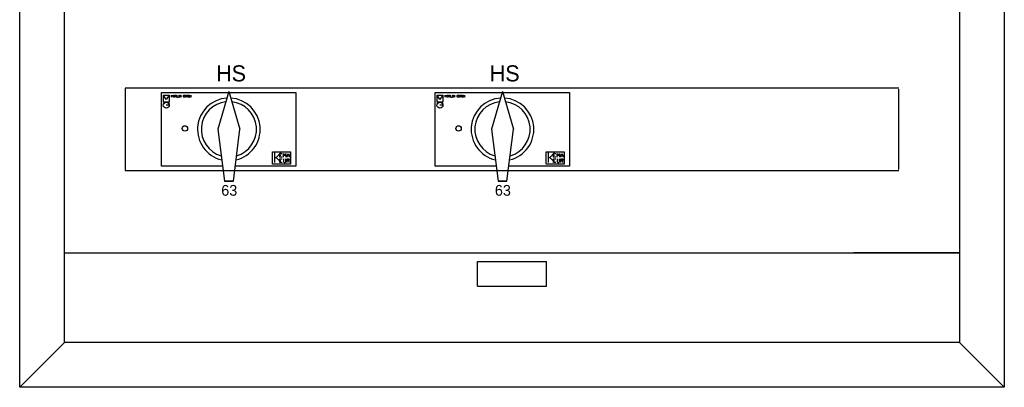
# Model space of a CAD drawing. Extents: x 0 to 84868, y 0 to 29700.
# Tile 16 of 50: x 27445 to 35695, y 9189 to 12267. Entities that reach past the tile are written whole.
import ezdxf
from ezdxf.enums import TextEntityAlignment as Align

# ---------------------------------------------------------------- set-up
doc = ezdxf.new("R2010")
doc.units = 0
doc.header["$LTSCALE"] = 100
doc.layers.add('BL$4----', color=7, linetype='Continuous')
doc.layers.add('EL6-----', color=7, linetype='Continuous')
doc.styles.add('BURO-018', font='BUROFONT.shx', dxfattribs={"height": 180})

msp = doc.modelspace()

# ---------------------------------------------------------------- linework, layer by layer
at = {"color": 1}
for p, q in [((28330.4, 11686.2), (28330.4, 11011.2)), ((28673.6, 11598.6), (28651.1, 11633.5)), ((28699, 11633.5), (28673.6, 11598.6)), ((28718.6, 11618.5), (28718.6, 11633.5)), ((28718.6, 11633.5), (28723.6, 11623.5)), ((28723.6, 11623.5), (28728.6, 11633.5)), ((28728.6, 11633.5), (28728.6, 11618.5)), ((28733.6, 11618.5), (28733.6, 11633.5)), ((28733.6, 11633.5), (28743.6, 11633.5)), ((28743.6, 11633.5), (28743.5, 11633.5)), ((28748.5, 11618.5), (28748.5, 11633.5)), ((28748.5, 11633.5), (28756, 11633.5)), ((28756, 11633.5), (28758.5, 11631)), ((28763.5, 11633.5), (28763.5, 11618.5)), ((28778.5, 11633.5), (28783.5, 11633.5)), ((28781, 11618.5), (28781, 11633.5)), ((28781, 11633.5), (28781, 11633.5)), ((28783.5, 11633.5), (28783.5, 11633.5)), ((28788.5, 11618.5), (28788.5, 11633.5)), ((28788.5, 11633.5), (28798.5, 11618.5)), ((28798.5, 11618.5), (28798.5, 11633.5)), ((28798.5, 11633.5), (28798.5, 11633.5)), ((28818.5, 11631), (28821, 11633.5)), ((28821, 11633.5), (28828.5, 11633.5)), ((28828.5, 11633.5), (28828.5, 11633.5)), ((28833.5, 11633.5), (28843.5, 11633.5)), ((28833.5, 11618.5), (28833.5, 11633.5)), ((28843.5, 11633.5), (28843.5, 11633.5)), ((28848.5, 11618.5), (28848.5, 11633.5)), ((28848.5, 11633.5), (28856, 11633.5)), ((28856, 11633.5), (28858.5, 11631)), ((28863.5, 11633.5), (28868.4, 11633.5)), ((28865.9, 11618.5), (28865.9, 11633.5)), ((28865.9, 11633.5), (28865.9, 11633.5)), ((28868.4, 11633.5), (28868.4, 11633.5)), ((28873.4, 11618.5), (28873.4, 11633.5)), ((28873.4, 11633.5), (28883.4, 11618.5)), ((28883.4, 11618.5), (28883.4, 11633.5)), ((28883.4, 11633.5), (28883.4, 11633.5)), ((29198.1, 11665.2), (29106.8, 11348.9)), ((29198.1, 11665.2), (29289.4, 11348.9)), ((30966.3, 11598.6), (30943.9, 11633.5)), ((30991.8, 11633.5), (30966.3, 11598.6)), ((31011.4, 11618.5), (31011.4, 11633.5)), ((31011.4, 11633.5), (31016.3, 11623.5)), ((31016.3, 11623.5), (31021.3, 11633.5)), ((31021.3, 11633.5), (31021.3, 11618.5)), ((31026.3, 11618.5), (31026.3, 11633.5)), ((31026.3, 11633.5), (31036.3, 11633.5)), ((31036.3, 11633.5), (31036.3, 11633.5)), ((31041.3, 11618.5), (31041.3, 11633.5)), ((31041.3, 11633.5), (31048.8, 11633.5)), ((31048.8, 11633.5), (31051.3, 11631)), ((31056.3, 11633.5), (31056.3, 11618.5)), ((31071.3, 11633.5), (31076.3, 11633.5)), ((31073.8, 11618.5), (31073.8, 11633.5)), ((31073.8, 11633.5), (31073.8, 11633.5)), ((31076.3, 11633.5), (31076.3, 11633.5)), ((31081.3, 11618.5), (31081.3, 11633.5)), ((31081.3, 11633.5), (31091.3, 11618.5)), ((31091.3, 11618.5), (31091.3, 11633.5)), ((31091.3, 11633.5), (31091.3, 11633.5)), ((31111.3, 11631), (31113.8, 11633.5)), ((31113.8, 11633.5), (31121.2, 11633.5)), ((31121.2, 11633.5), (31121.2, 11633.5)), ((31126.2, 11633.5), (31136.2, 11633.5)), ((31126.2, 11618.5), (31126.2, 11633.5)), ((31136.2, 11633.5), (31136.2, 11633.5)), ((31141.2, 11618.5), (31141.2, 11633.5)), ((31141.2, 11633.5), (31148.7, 11633.5)), ((31148.7, 11633.5), (31151.2, 11631)), ((31156.2, 11633.5), (31161.2, 11633.5)), ((31158.7, 11618.5), (31158.7, 11633.5)), ((31158.7, 11633.5), (31158.7, 11633.5)), ((31161.2, 11633.5), (31161.2, 11633.5)), ((31166.2, 11618.5), (31166.2, 11633.5)), ((31166.2, 11633.5), (31176.2, 11618.5)), ((31176.2, 11618.5), (31176.2, 11633.5)), ((31176.2, 11633.5), (31176.2, 11633.5)), ((31490.9, 11665.2), (31399.6, 11348.9)), ((31490.9, 11665.2), (31582.2, 11348.9)), ((34810.4, 11011.2), (34810.4, 11686.2)), ((28699, 11551), (28673.6, 11551)), ((28728.6, 11618.5), (28728.5, 11618.5)), ((28733.6, 11626), (28738.6, 11626)), ((28743.6, 11618.5), (28733.6, 11618.5)), ((28738.6, 11626), (28738.5, 11626)), ((28756, 11626), (28748.5, 11626)), ((28748.5, 11626), (28748.5, 11626)), ((28751, 11626), (28758.5, 11618.5)), ((28758.5, 11628.5), (28756, 11626)), ((28758.5, 11631), (28758.5, 11628.5)), ((28758.5, 11618.5), (28758.5, 11618.5)), ((28763.5, 11618.5), (28773.5, 11618.5)), ((28773.5, 11618.5), (28773.5, 11618.5)), ((28778.5, 11618.5), (28783.5, 11618.5)), ((28783.5, 11618.5), (28783.5, 11618.5)), ((28818.5, 11621), (28818.5, 11631)), ((28821, 11618.5), (28818.5, 11621)), ((28828.5, 11618.5), (28821, 11618.5)), ((28826, 11626), (28828.5, 11626)), ((28828.5, 11626), (28828.5, 11618.5)), ((28833.5, 11626), (28838.5, 11626)), ((28843.5, 11618.5), (28833.5, 11618.5)), ((28838.5, 11626), (28838.5, 11626)), ((28848.5, 11626), (28848.4, 11626)), ((28856, 11626), (28848.5, 11626)), ((28851, 11626), (28858.5, 11618.5)), ((28858.5, 11628.5), (28856, 11626)), ((28858.5, 11618.5), (28858.4, 11618.5)), ((28858.5, 11631), (28858.5, 11628.5)), ((28863.5, 11618.5), (28868.4, 11618.5)), ((28868.4, 11618.5), (28868.4, 11618.5)), ((30991.8, 11551), (30966.3, 11551)), ((31021.3, 11618.5), (31021.3, 11618.5)), ((31026.3, 11626), (31031.3, 11626)), ((31036.3, 11618.5), (31026.3, 11618.5)), ((31031.3, 11626), (31031.3, 11626)), ((31048.8, 11626), (31041.3, 11626)), ((31041.3, 11626), (31041.3, 11626)), ((31043.8, 11626), (31051.3, 11618.5)), ((31051.3, 11628.5), (31048.8, 11626)), ((31051.3, 11631), (31051.3, 11628.5)), ((31051.3, 11618.5), (31051.3, 11618.5)), ((31056.3, 11618.5), (31066.3, 11618.5)), ((31066.3, 11618.5), (31066.3, 11618.5)), ((31071.3, 11618.5), (31076.3, 11618.5)), ((31076.3, 11618.5), (31076.3, 11618.5)), ((31111.3, 11621), (31111.3, 11631)), ((31113.8, 11618.5), (31111.3, 11621)), ((31121.2, 11618.5), (31113.8, 11618.5)), ((31118.7, 11626), (31121.2, 11626)), ((31121.2, 11626), (31121.2, 11618.5)), ((31126.2, 11626), (31131.2, 11626)), ((31136.2, 11618.5), (31126.2, 11618.5)), ((31131.2, 11626), (31131.2, 11626)), ((31148.7, 11626), (31141.2, 11626)), ((31141.2, 11626), (31141.2, 11626)), ((31143.7, 11626), (31151.2, 11618.5)), ((31151.2, 11628.5), (31148.7, 11626)), ((31151.2, 11631), (31151.2, 11628.5)), ((31151.2, 11618.5), (31151.2, 11618.5)), ((31156.2, 11618.5), (31161.2, 11618.5)), ((31161.2, 11618.5), (31161.2, 11618.5)), ((29106.8, 11348.9), (29160.5, 10915.8)), ((29235.7, 10915.8), (29289.4, 11348.9)), ((31399.6, 11348.9), (31453.3, 10915.8)), ((31528.5, 10915.8), (31582.2, 11348.9)), ((29579.7, 11156.7), (29579.7, 11071.3)), ((29593.9, 11114), (29636.6, 11156.7)), ((29624.7, 11116.3), (29624.7, 11147.1)), ((29624.7, 11147.1), (29645.2, 11147.1)), ((29636.6, 11156.7), (29636.6, 11156.7)), ((29645.2, 11147.1), (29645.1, 11147.1)), ((29655.4, 11116.3), (29655.4, 11147.1)), ((29655.4, 11147.1), (29665.7, 11126.5)), ((29665.7, 11126.5), (29675.9, 11147.1)), ((29675.9, 11147.1), (29675.9, 11116.3)), ((29686.2, 11126.5), (29696.4, 11147.1)), ((29696.4, 11147.1), (29706.7, 11126.5)), ((31872.5, 11156.7), (31872.5, 11071.3)), ((31886.7, 11114), (31929.4, 11156.7)), ((31917.4, 11116.3), (31917.4, 11147.1)), ((31917.4, 11147.1), (31937.9, 11147.1)), ((31929.4, 11156.7), (31929.4, 11156.7)), ((31937.9, 11147.1), (31937.9, 11147.1)), ((31948.2, 11116.3), (31948.2, 11147.1)), ((31948.2, 11147.1), (31958.4, 11126.5)), ((31958.4, 11126.5), (31968.7, 11147.1)), ((31968.7, 11147.1), (31968.7, 11116.3)), ((31979, 11126.5), (31989.2, 11147.1)), ((31989.2, 11147.1), (31999.5, 11126.5)), ((29579.7, 11071.3), (29579.6, 11071.3)), ((29579.7, 11114), (29593.9, 11114)), ((29593.9, 11114), (29636.6, 11071.3)), ((29624.7, 11131.6), (29634.9, 11131.6)), ((29645.2, 11116.3), (29624.7, 11116.3)), ((29624.7, 11071.3), (29624.7, 11102.1)), ((29624.7, 11102.1), (29645.2, 11102.1)), ((29624.7, 11086.7), (29634.9, 11086.7)), ((29645.2, 11071.3), (29624.7, 11071.3)), ((29634.9, 11131.6), (29634.9, 11131.6)), ((29634.9, 11086.7), (29634.9, 11086.7)), ((29636.6, 11071.3), (29636.6, 11071.3)), ((29645.2, 11102.1), (29645.1, 11102.1)), ((29655.4, 11102.1), (29655.4, 11076.4)), ((29655.4, 11076.4), (29660.5, 11071.3)), ((29660.5, 11071.3), (29670.8, 11071.3)), ((29670.8, 11071.3), (29675.9, 11076.4)), ((29675.9, 11116.3), (29675.9, 11116.3)), ((29675.9, 11076.4), (29675.9, 11102.1)), ((29675.9, 11102.1), (29675.9, 11102.1)), ((29686.2, 11116.3), (29686.2, 11126.5)), ((29686.2, 11126.5), (29706.7, 11126.5)), ((29686.2, 11071.3), (29686.2, 11102.1)), ((29686.2, 11102.1), (29701.6, 11102.1)), ((29701.6, 11086.7), (29686.2, 11086.7)), ((29686.2, 11086.7), (29686.2, 11086.7)), ((29691.3, 11086.7), (29706.7, 11071.3)), ((29701.6, 11102.1), (29706.7, 11096.9)), ((29706.7, 11091.8), (29701.6, 11086.7)), ((29706.7, 11126.5), (29706.7, 11116.3)), ((29706.7, 11126.5), (29706.7, 11126.5)), ((29706.7, 11116.3), (29706.7, 11116.3)), ((29706.7, 11096.9), (29706.7, 11091.8)), ((29706.7, 11071.3), (29706.7, 11071.3)), ((31872.5, 11071.3), (31872.4, 11071.3)), ((31872.5, 11114), (31886.7, 11114)), ((31886.7, 11114), (31929.4, 11071.3)), ((31917.4, 11131.6), (31927.7, 11131.6)), ((31937.9, 11116.3), (31917.4, 11116.3)), ((31917.4, 11071.3), (31917.4, 11102.1)), ((31917.4, 11102.1), (31937.9, 11102.1)), ((31917.4, 11086.7), (31927.7, 11086.7)), ((31937.9, 11071.3), (31917.4, 11071.3)), ((31927.7, 11131.6), (31927.6, 11131.6)), ((31927.7, 11086.7), (31927.6, 11086.7)), ((31929.4, 11071.3), (31929.4, 11071.3)), ((31937.9, 11102.1), (31937.9, 11102.1)), ((31948.2, 11102.1), (31948.2, 11076.4)), ((31948.2, 11076.4), (31953.3, 11071.3)), ((31953.3, 11071.3), (31963.5, 11071.3)), ((31963.5, 11071.3), (31968.7, 11076.4)), ((31968.7, 11116.3), (31968.6, 11116.3)), ((31968.7, 11102.1), (31968.6, 11102.1)), ((31968.7, 11076.4), (31968.7, 11102.1)), ((31979, 11086.7), (31978.9, 11086.7)), ((31979, 11116.3), (31979, 11126.5)), ((31979, 11126.5), (31999.5, 11126.5)), ((31979, 11071.3), (31979, 11102.1)), ((31979, 11102.1), (31994.3, 11102.1)), ((31994.3, 11086.7), (31979, 11086.7)), ((31984.1, 11086.7), (31999.5, 11071.3)), ((31994.3, 11102.1), (31999.5, 11096.9)), ((31999.5, 11091.8), (31994.3, 11086.7)), ((31999.5, 11126.5), (31999.4, 11126.5)), ((31999.5, 11116.3), (31999.4, 11116.3)), ((31999.5, 11071.3), (31999.4, 11071.3)), ((31999.5, 11126.5), (31999.5, 11116.3)), ((31999.5, 11096.9), (31999.5, 11091.8)), ((29160.5, 10915.8), (29235.7, 10915.8)), ((29235.6, 10915.8), (29160.6, 10915.8)), ((29198.1, 10915.8), (29235.6, 10915.8)), ((31453.3, 10915.8), (31528.5, 10915.8)), ((31528.4, 10915.8), (31453.4, 10915.8)), ((31490.9, 10915.8), (31528.4, 10915.8))]:
    msp.add_line(p, q, dxfattribs=at)
for points in [[(29145, 11041.2), (28635, 11041.2), (28635, 11656.2), (29195.5, 11656.2)], [(29200.7, 11656.2), (29760, 11656.2), (29760, 11041.2), (29250, 11041.2)], [(31437.8, 11041.2), (30927.8, 11041.2), (30927.8, 11656.2), (31488.3, 11656.2)], [(31493.5, 11656.2), (32052.8, 11656.2), (32052.8, 11041.2), (31542.8, 11041.2)]]:
    msp.add_lwpolyline(points, dxfattribs=at)
for points in [[(28651.1, 11576.4), (28651.1, 11633.5), (28699, 11633.5), (28699, 11576.4)], [(30943.9, 11576.4), (30943.9, 11633.5), (30991.8, 11633.5), (30991.8, 11576.4)], [(29565, 11056.2), (29565, 11161.2), (29715, 11161.2), (29715, 11056.2)], [(31857.8, 11056.2), (31857.8, 11161.2), (32007.8, 11161.2), (32007.8, 11056.2)]]:
    msp.add_lwpolyline(points, close=True, dxfattribs=at)
for centre, radius in [((28673.6, 11551), 25.4), ((30966.3, 11551), 25.4), ((28830, 11356.2), 22.5), ((31122.8, 11356.2), 22.5)]:
    msp.add_circle(centre, radius, dxfattribs=at)
for centre, radius, start, end in [((29198.1, 11348.9), 262.5, 93.46534, 256.87259), ((29198.1, 11348.9), 231.4, 96.13523, 253.83102), ((29198.1, 11348.9), 262.5, 283.10806, 86.6386), ((29198.1, 11348.9), 231.4, 286.1691, 83.90779), ((31490.9, 11348.9), 262.5, 93.46534, 256.87259), ((31490.9, 11348.9), 231.4, 96.13523, 253.83102), ((31490.9, 11348.9), 262.5, 283.10806, 86.6386), ((31490.9, 11348.9), 231.4, 286.1691, 83.90779)]:
    msp.add_arc(centre, radius, start, end, dxfattribs=at)
at = {"layer": 'BL$4----', "color": 1}
for p, q in [((27445.4, 9188.7), (27445.4, 24938.7)), ((35695.4, 24938.7), (35695.4, 9188.7)), ((27820.4, 9563.7), (27820.4, 24563.7)), ((35320.4, 24563.7), (35320.4, 9563.7)), ((34810.4, 11693.7), (28330.4, 11693.7)), ((28330.4, 11693.7), (28330.4, 11003.7)), ((28330.4, 11003.7), (34810.4, 11003.7)), ((27820.4, 9563.7), (27820.4, 10313.7)), ((27820.4, 10313.7), (35320.4, 10313.7)), ((35320.4, 10313.7), (34435.4, 10313.7)), ((31282.6, 10036.8), (31282.6, 10243.2)), ((31282.6, 10243.2), (31858.3, 10243.2)), ((31858.3, 10036.8), (31858.3, 10243.2)), ((31282.6, 10036.8), (31858.3, 10036.8)), ((27820.4, 9563.7), (27445.4, 9188.7)), ((35320.4, 9563.7), (27820.4, 9563.7)), ((35320.4, 9563.7), (35695.4, 9188.7)), ((35695.4, 9188.7), (27445.4, 9188.7))]:
    msp.add_line(p, q, dxfattribs=at)

# ---------------------------------------------------------------- texts
at = {"layer": 'EL6-----', "color": 2, "style": 'BURO-018'}
for s, height, p in [('HS', 135, (29216.3, 11749.8)), ('HS', 135, (31509.1, 11749.8)), ('63', 90, (29201.4, 10792.8)), ('63', 90, (31494.1, 10792.8))]:
    msp.add_text(s, height=height, dxfattribs=at).set_placement(p, align=Align.CENTER)

doc.saveas('drawing.dxf')
